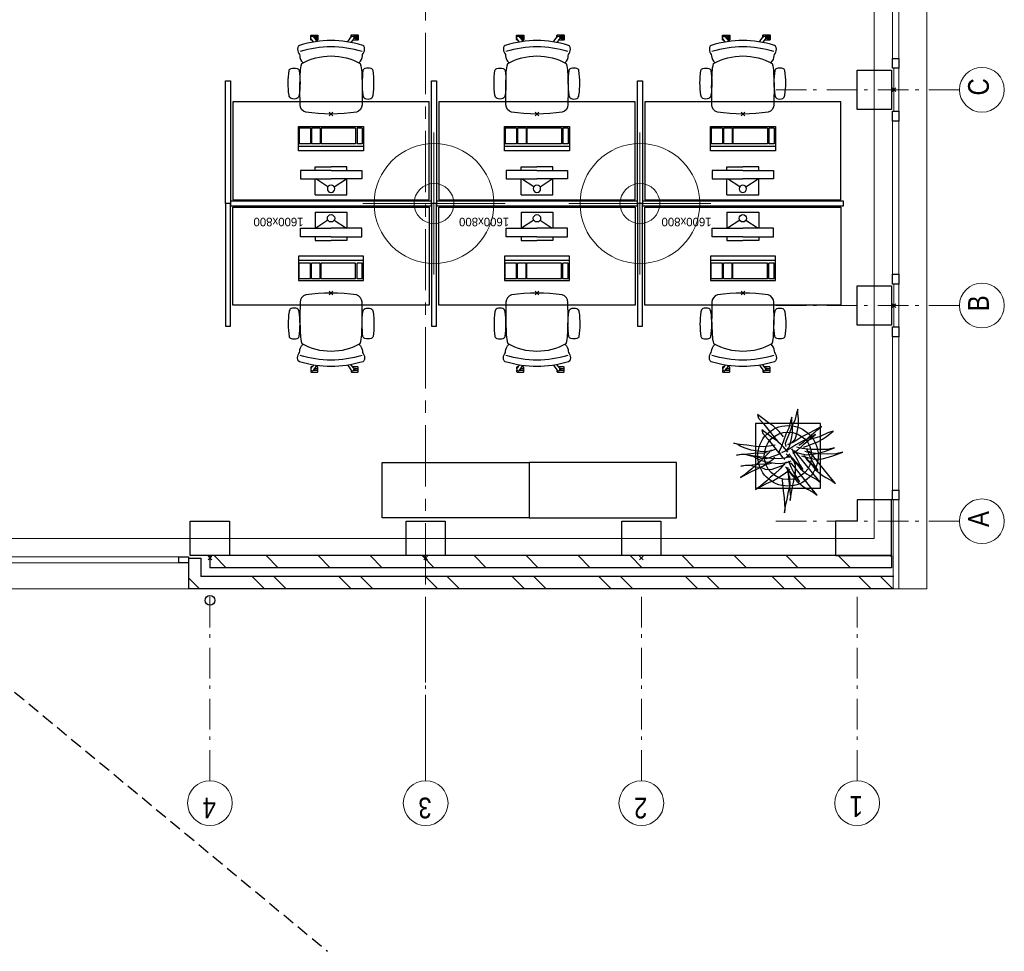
# Model space of a CAD drawing. Header units: millimetres. Extents: x -88840 to 85996, y -16279 to 104709.
# Tile 65 of 184: x 77888 to 85921, y 22447 to 30046. Entities that reach past the tile are written whole.
import ezdxf

# ---------------------------------------------------------------- set-up
doc = ezdxf.new("R2010")
doc.units = ezdxf.units.MM
doc.header["$LTSCALE"] = 400
doc.header["$PDMODE"] = 3
doc.header["$PDSIZE"] = 15
for name, pattern in [('CENTER', [2, 1.25, -0.25, 0.25, -0.25]), ('HIDDEN', [0.375, 0.25, -0.125]), ('STYLE_06', [1.041641, 0.625, -0.208282, 0.069427, -0.138931])]:
    doc.linetypes.add(name, pattern=pattern)
for name, color, linetype in [('-gd', 2, 'Continuous'), ('-ve', 2, 'HIDDEN'), ('inr', 4, 'Continuous'), ('plant', 114, 'Continuous'), ('plat', 5, 'Continuous'), ('sona-s008_ip0', 7, 'Continuous'), ('stramien', 1, 'CENTER'), ('symbol', 1, 'Continuous'), ('timmerwerk-gd', 2, 'Continuous'), ('timmerwerk-ge', 150, 'Continuous'), ('verlichting', 2, 'Continuous')]:
    doc.layers.add(name, color=color, linetype=linetype)
for name, color, linetype, lineweight in [('Binnenkozijnen', 140, 'Continuous', 15), ('Buitenkozijnen', 140, 'Continuous', 15), ('mat-baksteen', 5, 'Continuous', 25), ('mat-beton (ihwg)', 5, 'Continuous', 25), ('mat-kalkzandsteen', 5, 'Continuous', 25), ('None', 7, 'Continuous', 9)]:
    doc.layers.add(name, color=color, linetype=linetype, lineweight=lineweight)
doc.styles.add('Arial Narrow', font='ARIALN.TTF', dxfattribs={"height": 222.25})
doc.styles.add('s100', font='stylu.ttf', dxfattribs={"height": 100})

# ---------------------------------------------------------------- blocks, each defined once
blk = doc.blocks.new('Kolom 280x320')
at = {"layer": 'mat-beton (ihwg)', "lineweight": 25}
blk.add_lwpolyline([(-300, 160), (-20, 160), (-20, -160), (-300, -160)], close=True, dxfattribs=at)
at = {"layer": 'None', "color": 92, "linetype": 'Continuous', "lineweight": 5}
blk.add_point((0, 0), dxfattribs=at)
blk = doc.blocks.new('*X910')
at = {"layer": 'None', "lineweight": 9}
for p, q in [((-16518.9, -36883.6), (-16418.9, -36783.6)), ((-16518.9, -37307.9), (-16418.9, -37207.9)), ((-16518.9, -37732.1), (-16418.9, -37632.1)), ((-16518.9, -38156.4), (-16418.9, -38056.4)), ((-16518.9, -38580.7), (-16418.9, -38480.7)), ((-16518.9, -39004.9), (-16418.9, -38904.9)), ((-16518.9, -39429.2), (-16418.9, -39329.2)), ((-16518.9, -39853.5), (-16418.9, -39753.5)), ((-16518.9, -40277.7), (-16418.9, -40177.7)), ((-16518.9, -40702), (-16418.9, -40602)), ((-16518.9, -41126.3), (-16418.9, -41026.3)), ((-16518.9, -41550.5), (-16418.9, -41450.5)), ((-16518.9, -41974.8), (-16418.9, -41874.8)), ((-16429.9, -42310), (-16418.9, -42299))]:
    blk.add_line(p, q, dxfattribs=at)
blk = doc.blocks.new('*X911')
at = {"layer": 'None', "lineweight": 9}
blk.add_line((-16644.3, -36619.7), (-16599.6, -36575), dxfattribs=at)
blk = doc.blocks.new('*X912')
at = {"layer": 'None', "lineweight": 9}
for p, q in [((-16688.9, -36664.3), (-16644.3, -36619.7)), ((-16688.9, -37195), (-16588.9, -37095)), ((-16688.9, -37371.4), (-16588.9, -37271.4)), ((-16688.9, -37902.1), (-16588.9, -37802.1)), ((-16688.9, -38078.5), (-16588.9, -37978.5)), ((-16688.9, -38609.3), (-16588.9, -38509.3)), ((-16688.9, -38785.6), (-16588.9, -38685.6)), ((-16688.9, -39316.4), (-16588.9, -39216.4)), ((-16688.9, -39492.7), (-16588.9, -39392.7)), ((-16688.9, -40023.5), (-16588.9, -39923.5)), ((-16688.9, -40199.9), (-16588.9, -40099.9)), ((-16688.9, -40730.6), (-16588.9, -40630.6)), ((-16688.9, -40907), (-16588.9, -40807)), ((-16688.9, -41437.7), (-16588.9, -41337.7)), ((-16688.9, -41614.1), (-16588.9, -41514.1)), ((-16688.9, -42144.8), (-16588.9, -42044.8)), ((-16688.9, -42321.2), (-16588.9, -42221.2))]:
    blk.add_line(p, q, dxfattribs=at)
blk = doc.blocks.new('*U45')
at = {"layer": 'Buitenkozijnen', "lineweight": 15}
for p, q in [((-10, 0), (-10, -1960)), ((-10, 0), (40, 0)), ((40, 0), (40, -1960)), ((-10, -1960), (40, -1960))]:
    blk.add_line(p, q, dxfattribs=at)
blk = doc.blocks.new('Gevelpui best 1960')
at = {"layer": 'Buitenkozijnen', "color": 43, "lineweight": 9}
blk.add_line((250, 0), (250, -1960), dxfattribs=at)
at = {"layer": 'Buitenkozijnen', "color": 92, "lineweight": 25}
for points in [[(-10, 0), (40, 0), (40, -80), (-10, -80)], [(-10, -1880), (40, -1880), (40, -1960), (-10, -1960)]]:
    blk.add_lwpolyline(points, close=True, dxfattribs=at)
at = {"layer": 'Buitenkozijnen'}
blk.add_blockref('*U45', (0, 0), dxfattribs=at)
blk = doc.blocks.new('Gevelpui best 1410 (2D)')
at = {"layer": 'Buitenkozijnen', "lineweight": 15}
for p, q in [((-260, 0), (-260, -1410)), ((-260, 0), (-210, 0)), ((-210, 0), (-210, -1410)), ((-260, -1410), (-210, -1410))]:
    blk.add_line(p, q, dxfattribs=at)
at = {"layer": 'Buitenkozijnen', "color": 92, "lineweight": 25}
for points in [[(-260, 0), (-210, 0), (-210, -80), (-260, -80)], [(-260, -1330), (-210, -1330), (-210, -1410), (-260, -1410)]]:
    blk.add_lwpolyline(points, close=True, dxfattribs=at)
at = {"layer": 'None', "color": 43, "linetype": 'Continuous', "lineweight": 9}
blk.add_line((-410, 15), (-410, -1425), dxfattribs=at)
blk = doc.blocks.new('HWA')
at = {"layer": 'None', "color": 92, "linetype": 'Continuous', "lineweight": 25}
blk.add_circle((0, -74), 40, dxfattribs=at)
blk = doc.blocks.new('Kolom hoek 330x330')
at = {"layer": 'mat-beton (ihwg)', "lineweight": 25, "flags": 128}
blk.add_lwpolyline([(-175, 0), (0, 0), (0, -175), (280, -175), (280, 280), (-175, 280)], close=True, dxfattribs=at)
blk = doc.blocks.new('SYMB-BM09_B2')
at = {"linetype": 'Continuous'}
blk.add_point((0, 0), dxfattribs=at)
at = {"layer": 'plant'}
for points in [[(26.3, 109.6), (25.3, 133), (22.4, 161.7), (18.4, 194.5), (16.3, 220.7), (14.1, 243.4), (15.9, 263.1), (11.2, 232.6), (4.4, 200.2), (-2.8, 164.6), (-9.6, 134), (-9.3, 100.6), (0.4, 75.1), (1.2, 67.2)], [(26.3, 109.6), (25.3, 133), (22.4, 161.7), (18.4, 194.5), (16.3, 220.7), (14.1, 243.4), (15.9, 263.1), (11.2, 232.6), (4.4, 200.2), (-2.8, 164.6), (-9.6, 134), (-9.3, 100.6), (0.4, 75.1), (1.2, 67.2)], [(0.9, 53.8), (-0.2, 77.2), (-3.1, 106), (-7, 138.7), (-9.2, 164.9), (-11.4, 187.6), (-9.5, 207.3), (-14.2, 176.8), (-21.1, 144.4), (-28.3, 108.8), (-35.1, 78.3), (-34.7, 44.8), (-25, 19.3), (-24.3, 11.4)], [(0.9, 53.8), (-0.2, 77.2), (-3.1, 106), (-7, 138.7), (-9.2, 164.9), (-11.4, 187.6), (-9.5, 207.3), (-14.2, 176.8), (-21.1, 144.4), (-28.3, 108.8), (-35.1, 78.3), (-34.7, 44.8), (-25, 19.3), (-24.3, 11.4)], [(8, 54.6), (-3.5, 74), (-26.2, 97), (-41.3, 117.5), (-69.7, 141.2), (-90.5, 153.8), (-116.8, 167.5), (-134.7, 181.5), (-118.2, 161.7), (-63.5, 94.5), (-44.9, 71.8), (-26.5, 47.7), (-16.1, 35.5), (-8.2, 34.8), (-1.7, 25.1), (-12.5, 50.3), (-25.4, 75.1), (-39.1, 99.5), (-53.1, 121.1), (-43.8, 107.4), (-21.5, 86.9), (11.2, 51.7)], [(8, 54.6), (-3.5, 74), (-26.2, 97), (-41.3, 117.5), (-69.7, 141.2), (-90.5, 153.8), (-116.8, 167.5), (-134.7, 181.5), (-118.2, 161.7), (-63.5, 94.5), (-44.9, 71.8), (-26.5, 47.7), (-16.1, 35.5), (-8.2, 34.8), (-1.7, 25.1), (-12.5, 50.3), (-25.4, 75.1), (-39.1, 99.5), (-53.1, 121.1), (-43.8, 107.4), (-21.5, 86.9), (11.2, 51.7)], [(7.2, 27.5), (21.2, 42.3), (36.7, 59.5), (60.4, 83.3), (80.5, 99.5), (98.1, 115.6), (115, 129.7), (126.9, 139.7), (149.6, 155.6), (121.9, 140.8), (99.2, 127.9), (67.6, 114.2), (43.5, 100.9), (17.2, 83.3), (-0.8, 70), (-8.6, 62.1)], [(7.2, 27.5), (21.2, 42.3), (36.7, 59.5), (60.4, 83.3), (80.5, 99.5), (98.1, 115.6), (115, 129.7), (126.9, 139.7), (149.6, 155.6), (121.9, 140.8), (99.2, 127.9), (67.6, 114.2), (43.5, 100.9), (17.2, 83.3), (-0.8, 70), (-8.6, 62.1)], [(-77.1, 1.1), (-88.6, 20.5), (-111.3, 43.5), (-126.4, 64), (-154.8, 87.7), (-175.6, 100.3), (-201.9, 114), (-219.8, 128), (-203.3, 108.2), (-148.6, 41), (-130, 18.3), (-111.6, -5.8), (-101.2, -18), (-93.3, -18.7), (-86.8, -28.4), (-97.6, -3.2), (-110.5, 21.6), (-124.2, 46), (-138.2, 67.6), (-128.9, 53.9), (-106.6, 33.4), (-73.9, -1.8)], [(-77.1, 1.1), (-88.6, 20.5), (-111.3, 43.5), (-126.4, 64), (-154.8, 87.7), (-175.6, 100.3), (-201.9, 114), (-219.8, 128), (-203.3, 108.2), (-148.6, 41), (-130, 18.3), (-111.6, -5.8), (-101.2, -18), (-93.3, -18.7), (-86.8, -28.4), (-97.6, -3.2), (-110.5, 21.6), (-124.2, 46), (-138.2, 67.6), (-128.9, 53.9), (-106.6, 33.4), (-73.9, -1.8)], [(-8.3, -2.8), (-19.8, 16.6), (-42.5, 39.6), (-57.6, 60.1), (-86, 83.8), (-106.8, 96.4), (-133.1, 110.1), (-151, 124.1), (-134.5, 104.3), (-79.9, 37.1), (-61.2, 14.4), (-42.8, -9.7), (-32.4, -21.9), (-24.5, -22.6), (-18, -32.3), (-28.8, -7.1), (-41.7, 17.7), (-55.4, 42.1), (-69.4, 63.7), (-60.1, 50), (-37.8, 29.5), (-5.1, -5.7)], [(-8.3, -2.8), (-19.8, 16.6), (-42.5, 39.6), (-57.6, 60.1), (-86, 83.8), (-106.8, 96.4), (-133.1, 110.1), (-151, 124.1), (-134.5, 104.3), (-79.9, 37.1), (-61.2, 14.4), (-42.8, -9.7), (-32.4, -21.9), (-24.5, -22.6), (-18, -32.3), (-28.8, -7.1), (-41.7, 17.7), (-55.4, 42.1), (-69.4, 63.7), (-60.1, 50), (-37.8, 29.5), (-5.1, -5.7)], [(76.9, -27.6), (90.9, -12.9), (106.4, 4.4), (130.1, 28.1), (150.3, 44.3), (167.9, 60.5), (184.8, 74.5), (196.6, 84.6), (219.3, 100.4), (191.6, 85.6), (169, 72.7), (137.3, 59), (113.2, 45.7), (87, 28.1), (69, 14.8), (61.1, 6.9)], [(76.9, -27.6), (90.9, -12.9), (106.4, 4.4), (130.1, 28.1), (150.3, 44.3), (167.9, 60.5), (184.8, 74.5), (196.6, 84.6), (219.3, 100.4), (191.6, 85.6), (169, 72.7), (137.3, 59), (113.2, 45.7), (87, 28.1), (69, 14.8), (61.1, 6.9)], [(14.1, 39.8), (31.7, 48.4), (79.9, 65), (104.4, 63.9), (124.5, 54.5), (150, 52.4), (171.6, 45.5), (194.6, 45.2), (218.3, 47.3), (196.1, 43.4), (165.5, 41.6), (138.2, 38.7), (113.7, 37.3), (97.5, 38.7), (76.3, 34.7)], [(14.1, 39.8), (31.7, 48.4), (79.9, 65), (104.4, 63.9), (124.5, 54.5), (150, 52.4), (171.6, 45.5), (194.6, 45.2), (218.3, 47.3), (196.1, 43.4), (165.5, 41.6), (138.2, 38.7), (113.7, 37.3), (97.5, 38.7), (76.3, 34.7)], [(-61.9, -0.1), (-91, 7.5), (-122.7, 15.4), (-157.5, 13.6), (-186.7, 6.4), (-212.5, -1.5), (-237, -10.2), (-253.9, -16.3), (-221.6, -9.4), (-182, -8), (-142.4, -9.1), (-104.3, -14.1), (-78.4, -19.9)], [(-61.9, -0.1), (-91, 7.5), (-122.7, 15.4), (-157.5, 13.6), (-186.7, 6.4), (-212.5, -1.5), (-237, -10.2), (-253.9, -16.3), (-221.6, -9.4), (-182, -8), (-142.4, -9.1), (-104.3, -14.1), (-78.4, -19.9)], [(-12.9, 25), (6.2, 32.6), (33.9, 37.3), (59.1, 35.8), (100.4, 29.7), (128.5, 19.6), (147.9, 11.7), (165.5, 0.9), (180.6, -3.7), (154.7, 0.9), (120.2, 4.9), (79.9, 11), (43.2, 12.8), (16.6, 9.2), (-10.7, 3.8)], [(-12.9, 25), (6.2, 32.6), (33.9, 37.3), (59.1, 35.8), (100.4, 29.7), (128.5, 19.6), (147.9, 11.7), (165.5, 0.9), (180.6, -3.7), (154.7, 0.9), (120.2, 4.9), (79.9, 11), (43.2, 12.8), (16.6, 9.2), (-10.7, 3.8)], [(1.1, -16.1), (21.3, -41), (46.4, -65.4), (70.5, -82.3), (96, -101), (120.8, -120.8), (115.8, -102.8), (91.4, -75.5), (66.6, -45.3), (44.6, -15.4), (26.3, 5.1), (14.1, 15.1)], [(1.1, -16.1), (21.3, -41), (46.4, -65.4), (70.5, -82.3), (96, -101), (120.8, -120.8), (115.8, -102.8), (91.4, -75.5), (66.6, -45.3), (44.6, -15.4), (26.3, 5.1), (14.1, 15.1)], [(34.5, -10.9), (52.1, -2.3), (100.3, 14.3), (124.7, 13.2), (144.8, 3.8), (170.4, 1.7), (192, -5.1), (215, -5.5), (238.7, -3.4), (216.4, -7.3), (185.8, -9.1), (158.5, -12), (134.1, -13.4), (117.9, -12), (96.7, -15.9)], [(34.5, -10.9), (52.1, -2.3), (100.3, 14.3), (124.7, 13.2), (144.8, 3.8), (170.4, 1.7), (192, -5.1), (215, -5.5), (238.7, -3.4), (216.4, -7.3), (185.8, -9.1), (158.5, -12), (134.1, -13.4), (117.9, -12), (96.7, -15.9)], [(-23.1, -20.4), (-52.2, -12.9), (-83.8, -5), (-118.7, -6.8), (-147.8, -14), (-173.7, -21.9), (-198.2, -30.5), (-215.1, -36.6), (-182.7, -29.8), (-143.1, -28.4), (-103.6, -29.4), (-65.5, -34.5), (-39.6, -40.2)], [(-23.1, -20.4), (-52.2, -12.9), (-83.8, -5), (-118.7, -6.8), (-147.8, -14), (-173.7, -21.9), (-198.2, -30.5), (-215.1, -36.6), (-182.7, -29.8), (-143.1, -28.4), (-103.6, -29.4), (-65.5, -34.5), (-39.6, -40.2)], [(-71.3, -39.9), (-90.7, -46.4), (-113.7, -55.4), (-138.2, -65.1), (-159, -77.3), (-178.5, -89.5), (-192.5, -100), (-208.3, -113.6), (-183.8, -105.7), (-148.3, -89.5), (-117.7, -80.2), (-98.6, -74.1), (-83.2, -69.4)], [(-71.3, -39.9), (-90.7, -46.4), (-113.7, -55.4), (-138.2, -65.1), (-159, -77.3), (-178.5, -89.5), (-192.5, -100), (-208.3, -113.6), (-183.8, -105.7), (-148.3, -89.5), (-117.7, -80.2), (-98.6, -74.1), (-83.2, -69.4)], [(-49.7, -49.3), (-72.4, -63.3), (-87.1, -76.2), (-102.9, -92.8), (-124.5, -109.7), (-133.5, -118.6), (-154.4, -135.9), (-124.5, -118.6), (-94.7, -103.9), (-63.4, -87), (-41.5, -71.9), (-26, -63.3), (-9.1, -54.6), (0.6, -52.5), (-15.9, -60), (-33.9, -76.2), (-37.5, -90.6), (-44.7, -117.2), (-48.7, -142), (-48.3, -172.6), (-45.8, -195.2), (-45.8, -215.7), (-39.7, -197.4), (-31, -164), (-18.1, -137), (-7, -105.7), (4.6, -76.2), (12.5, -57.2), (9.6, -43.5)], [(-49.7, -49.3), (-72.4, -63.3), (-87.1, -76.2), (-102.9, -92.8), (-124.5, -109.7), (-133.5, -118.6), (-154.4, -135.9), (-124.5, -118.6), (-94.7, -103.9), (-63.4, -87), (-41.5, -71.9), (-26, -63.3), (-9.1, -54.6), (0.6, -52.5), (-15.9, -60), (-33.9, -76.2), (-37.5, -90.6), (-44.7, -117.2), (-48.7, -142), (-48.3, -172.6), (-45.8, -195.2), (-45.8, -215.7), (-39.7, -197.4), (-31, -164), (-18.1, -137), (-7, -105.7), (4.6, -76.2), (12.5, -57.2), (9.6, -43.5)], [(-22, -12.5), (-44.6, -26.5), (-59.4, -39.5), (-75.2, -56), (-96.8, -72.9), (-105.8, -81.9), (-126.6, -99.2), (-96.8, -81.9), (-67, -67.2), (-35.7, -50.3), (-13.7, -35.2), (1.7, -26.5), (18.6, -17.9), (28.3, -15.7), (11.8, -23.3), (-6.2, -39.5), (-9.8, -53.8), (-17, -80.5), (-20.9, -105.3), (-20.6, -135.8), (-18.1, -158.5), (-18.1, -179), (-11.9, -160.6), (-3.3, -127.2), (9.6, -100.2), (20.8, -68.9), (32.3, -39.5), (40.2, -20.4), (37.3, -6.7)], [(56.9, -30.1), (75.9, -22.6), (103.6, -17.9), (128.8, -19.3), (170.2, -25.5), (198.2, -35.5), (217.6, -43.4), (235.3, -54.2), (250.3, -58.9), (224.5, -54.2), (189.9, -50.3), (149.7, -44.2), (113, -42.4), (86.4, -46), (59.1, -51.4)], [(56.9, -30.1), (75.9, -22.6), (103.6, -17.9), (128.8, -19.3), (170.2, -25.5), (198.2, -35.5), (217.6, -43.4), (235.3, -54.2), (250.3, -58.9), (224.5, -54.2), (189.9, -50.3), (149.7, -44.2), (113, -42.4), (86.4, -46), (59.1, -51.4)], [(21.1, -87.1), (41.3, -111.9), (66.4, -136.3), (90.5, -153.2), (116.1, -171.9), (140.9, -191.7), (135.8, -173.8), (111.4, -146.4), (86.6, -116.2), (64.6, -86.4), (46.3, -65.9), (34.1, -55.8)], [(21.1, -87.1), (41.3, -111.9), (66.4, -136.3), (90.5, -153.2), (116.1, -171.9), (140.9, -191.7), (135.8, -173.8), (111.4, -146.4), (86.6, -116.2), (64.6, -86.4), (46.3, -65.9), (34.1, -55.8)]]:
    blk.add_lwpolyline(points, dxfattribs=at)
at = {"layer": 'timmerwerk-gd', "linetype": 'Continuous'}
for radius in [140, 110]:
    blk.add_circle((0, 0), radius, dxfattribs=at)
at = {"layer": 'timmerwerk-ge', "linetype": 'Continuous'}
blk.add_lwpolyline([(-150, -150), (150, -150), (150, 150), (-150, 150)], close=True, dxfattribs=at)
blk = doc.blocks.new('SONA-S008_B2')
at = {"layer": '-gd'}
blk.add_open_spline([(-253, -509.5), (-87.8, -560.2), (87.8, -560.2), (253, -509.5)], degree=3, dxfattribs=at)
for points in [[(-206.6, -15.8), (-79.4, 5.3), (79.6, 5.3), (206.6, -15.8)], [(-253, -272.1), (-257.1, -206.8), (-252.1, -139.2), (-253, -73.9)], [(-253, -73.9), (-253.4, -51.6), (-233.1, -20.2), (-206.6, -15.8)], [(206.6, -15.8), (233.1, -20.2), (253.4, -51.6), (253, -73.9)], [(253, -73.9), (252.1, -139.2), (257.1, -206.8), (253, -272.1)], [(-342.5, -153.6), (-353.5, -221.1), (-351.5, -287.6), (-342.5, -355.4)], [(-325.3, -126.1), (-337, -131.7), (-340.4, -140.8), (-342.5, -153.6)], [(-277.9, -126.1), (-287.8, -121.3), (-315.3, -121.3), (-325.3, -126.1)], [(-260.7, -153.6), (-262.7, -140.8), (-266.2, -131.7), (-277.9, -126.1)], [(-260.7, -355.4), (-251.6, -287.6), (-249.7, -221.1), (-260.7, -153.6)], [(260.6, -355.4), (251.6, -287.6), (249.7, -221.1), (260.6, -153.6)], [(260.6, -153.6), (262.7, -140.8), (266.2, -131.7), (277.9, -126.1)], [(277.9, -126.1), (287.8, -121.3), (315.3, -121.3), (325.3, -126.1)], [(325.3, -126.1), (337, -131.7), (340.4, -140.8), (342.5, -153.6)], [(342.5, -153.6), (353.4, -221.1), (351.5, -287.6), (342.5, -355.4)], [(-255.2, -303.9), (-254.1, -304.3), (-252.9, -304.7), (-251.7, -305.1)], [(-238.9, -411.5), (-253, -365.7), (-250.2, -318.7), (-253, -272.1)], [(253, -272.1), (250.2, -318.7), (253, -365.7), (238.9, -411.5)], [(251.9, -297.7), (252.9, -297.4), (253.8, -297.1), (254.7, -296.8)], [(-342.5, -355.4), (-341.5, -363), (-333.6, -369.9), (-326.1, -371.8)], [(-326.1, -371.8), (-310.3, -375.7), (-292.8, -375.7), (-277, -371.8)], [(-277, -371.8), (-269.5, -369.9), (-261.7, -363), (-260.7, -355.4)], [(-250.7, -332.5), (-253.1, -331.7), (-255.4, -330.9), (-257.6, -330.2)], [(256.9, -323.2), (255, -323.8), (253.1, -324.4), (251, -325.1)], [(277, -371.8), (269.5, -369.9), (261.7, -363), (260.6, -355.4)], [(326.1, -371.8), (310.3, -375.7), (292.8, -375.7), (277, -371.8)], [(342.5, -355.4), (341.5, -363), (333.6, -369.9), (326.1, -371.8)], [(-255.5, -473.7), (-255.4, -489), (-270.3, -500.1), (-272.1, -515.2)], [(-227.3, -418.1), (-247.1, -436.6), (-255.7, -455.2), (-255.5, -473.7)], [(238.9, -411.5), (95.4, -494.5), (-95.5, -494.5), (-238.9, -411.5)], [(255.5, -473.7), (255.7, -455.2), (247.1, -436.6), (227.3, -418.1)], [(272.1, -515.2), (270.3, -500.1), (255.4, -489), (255.5, -473.7)], [(-272.1, -515.2), (-274.4, -533.8), (-273.7, -555.7), (-258.6, -560.1)], [(-258.6, -560.1), (-77.4, -613.6), (78.8, -613.6), (258.6, -560.1)], [(258.6, -560.1), (273.7, -555.6), (274.4, -533.8), (272.1, -515.2)], [(-222.5, -641.1), (-222.5, -641.1), (-222.4, -632.9), (-222.4, -632.9)], [(-218.8, -644.8), (-220.8, -644.8), (-222.5, -643.1), (-222.5, -641.1)], [(-222.4, -606.9), (-222.4, -604.9), (-220.7, -603.3), (-218.7, -603.3)], [(-222.4, -615.1), (-222.4, -615.1), (-222.4, -606.9), (-222.4, -606.9)], [(-218.8, -615.1), (-218.8, -615.1), (-222.4, -615.1), (-222.4, -615.1)], [(-222.4, -629.9), (-222.4, -629.9), (-222.4, -618.1), (-222.4, -618.1)], [(-222.4, -618.1), (-222.4, -618.1), (-198.5, -618.1), (-198.5, -618.1)], [(-198.6, -630), (-198.6, -630), (-222.4, -629.9), (-222.4, -629.9)], [(-222.4, -632.9), (-222.4, -632.9), (-218.8, -632.9), (-218.8, -632.9)], [(-198.5, -615.1), (-198.5, -615.1), (-218.8, -615.1), (-218.8, -615.1)], [(-218.8, -632.9), (-218.8, -632.9), (-198.6, -633), (-198.6, -633)], [(-218.7, -603.3), (-218.7, -603.3), (-192, -603.3), (-176.8, -603.3)], [(-198.6, -633), (-198.6, -633), (-198.6, -630), (-198.6, -630)], [(-198.6, -630), (-198.6, -630), (-186.7, -630), (-186.7, -630)], [(-198.6, -633), (-198.6, -633), (-186.7, -633), (-186.7, -633)], [(-198.5, -618.1), (-198.5, -618.1), (-198.5, -615.1), (-198.5, -615.1)], [(-198.5, -615.1), (-198.5, -615.1), (-186.7, -615.2), (-186.7, -615.2)], [(-198.5, -618.1), (-198.5, -618.1), (-189.1, -618.2), (-187.1, -618.2)], [(-182.7, -633.4), (-188.4, -629.2), (-189.7, -621.1), (-185.5, -615.4)], [(-185.4, -615.2), (-186.2, -615.2), (-186.7, -615.2), (-186.7, -615.2)], [(-186.7, -615.2), (-186.7, -615.2), (-186.7, -616.4), (-186.7, -617.3)], [(-185.9, -630), (-186.4, -630), (-186.7, -630), (-186.7, -630)], [(-186.7, -630), (-186.7, -630), (-186.7, -633), (-186.7, -633)], [(-186.7, -633), (-186.7, -633), (-185.3, -633), (-183.1, -633)], [(-185.5, -615.4), (-185.5, -615.4), (-176.5, -602.9), (-162.6, -583.8)], [(-164.7, -630.5), (-168.8, -636.2), (-176.9, -637.5), (-182.7, -633.4)], [(-182.7, -633.4), (-182.7, -633.4), (-182.7, -633.4), (-182.7, -633.4)], [(-167.1, -633), (-166.7, -633), (-166.5, -633), (-166.5, -633)], [(-166.5, -633), (-166.5, -633), (-162.9, -633.1), (-162.9, -633.1)], [(-162.9, -641.3), (-162.9, -643.3), (-164.5, -644.9), (-166.5, -644.9)], [(-134.5, -588.9), (-152.4, -613.6), (-164.7, -630.5), (-164.7, -630.5)], [(-162.8, -630.1), (-162.8, -630.1), (-163.4, -630.1), (-164.4, -630)], [(-162.9, -633.1), (-162.9, -633.1), (-162.9, -641.3), (-162.9, -641.3)], [(-162.8, -628), (-162.8, -629.2), (-162.8, -630.1), (-162.8, -630.1)], [(106.4, -606.6), (106.4, -604.6), (108, -603), (110, -603)], [(106.4, -614.8), (106.4, -614.8), (106.4, -606.6), (106.4, -606.6)], [(110.1, -614.8), (110.1, -614.8), (106.4, -614.8), (106.4, -614.8)], [(106.4, -629.7), (106.4, -629.7), (106.4, -617.8), (106.4, -617.8)], [(106.4, -617.8), (106.4, -617.8), (130.3, -617.8), (130.3, -617.8)], [(130.3, -629.6), (130.3, -629.6), (106.4, -629.7), (106.4, -629.7)], [(106.4, -640.9), (106.4, -640.9), (106.4, -632.7), (106.4, -632.7)], [(106.4, -632.7), (106.4, -632.7), (110.1, -632.7), (110.1, -632.7)], [(110.1, -644.5), (108.1, -644.5), (106.5, -642.9), (106.4, -640.9)], [(110, -603), (110, -603), (115.6, -603), (123.1, -603)], [(130.3, -614.8), (130.3, -614.8), (110.1, -614.8), (110.1, -614.8)], [(110.1, -632.7), (110.1, -632.7), (130.3, -632.6), (130.3, -632.6)], [(143.1, -630.4), (143.1, -630.4), (131.8, -614.9), (115.2, -592)], [(130.3, -617.8), (130.3, -617.8), (130.3, -614.8), (130.3, -614.8)], [(130.3, -614.8), (130.3, -614.8), (130.9, -614.8), (131.7, -614.8)], [(130.3, -617.8), (130.3, -617.8), (131.9, -617.8), (133.9, -617.8)], [(130.3, -632.6), (130.3, -632.6), (130.3, -629.6), (130.3, -629.6)], [(130.3, -629.6), (130.3, -629.6), (142.1, -629.6), (142.1, -629.6)], [(130.3, -632.6), (130.3, -632.6), (142.2, -632.6), (142.2, -632.6)], [(142.5, -629.6), (142.3, -629.6), (142.1, -629.6), (142.1, -629.6)], [(142.1, -629.6), (142.1, -629.6), (142.2, -632.6), (142.2, -632.6)], [(142.2, -632.6), (142.2, -632.6), (143.3, -632.6), (145.1, -632.6)], [(161.1, -633.2), (155.3, -637.4), (147.2, -636.1), (143.1, -630.4)], [(143.7, -587.5), (156, -604.4), (163.9, -615.2), (163.9, -615.2)], [(154.9, -602.9), (159.4, -602.9), (162.3, -602.9), (162.3, -602.9)], [(163.9, -615.2), (168.1, -621), (166.8, -629.1), (161.1, -633.2)], [(161.1, -633.2), (161.1, -633.2), (161.1, -633.2), (161.1, -633.2)], [(161.8, -632.6), (162.2, -632.6), (162.4, -632.6), (162.4, -632.6)], [(162.3, -602.9), (164.4, -602.9), (166, -604.6), (166, -606.6)], [(162.4, -632.6), (162.4, -632.6), (166, -632.6), (166, -632.6)], [(166, -640.8), (166, -642.8), (164.4, -644.4), (162.4, -644.4)], [(166, -614.8), (166, -614.8), (164.6, -614.8), (163.5, -614.8)], [(166, -629.6), (166, -629.6), (165.4, -629.6), (164.4, -629.6)], [(165.3, -617.8), (165.8, -617.8), (166, -617.8), (166, -617.8)], [(166, -606.6), (166, -606.6), (166, -614.8), (166, -614.8)], [(166, -617.8), (166, -617.8), (166, -618.6), (166, -619.9)], [(166, -625.7), (166, -627.8), (166, -629.6), (166, -629.6)], [(166, -632.6), (166, -632.6), (166, -640.8), (166, -640.8)], [(-166.5, -644.9), (-166.5, -644.9), (-218.8, -644.8), (-218.8, -644.8)], [(162.4, -644.4), (162.4, -644.4), (110.1, -644.5), (110.1, -644.5)]]:
    blk.add_open_spline(points, degree=3)
at = {"layer": 'sona-s008_ip0'}
blk.add_point((0, 0), dxfattribs=at)
blk = doc.blocks.new('SYMB-CMP4_B2')
for p, q in [((-130, 558.1), (130, 558.1)), ((-130, 558.1), (-130, 428.1)), ((-25.3, 491.9), (-125, 428.1)), ((25.3, 491.9), (125, 428.1)), ((130, 558.1), (130, 428.1)), ((-250, 358.1), (-250, 428.1)), ((-250, 428.1), (0, 428.1)), ((250, 428.1), (0, 428.1)), ((250, 358.1), (250, 428.1)), ((0, 358.1), (-250, 358.1)), ((-130, 358.1), (-130, 328.1)), ((-130, 328.1), (0, 328.1)), ((0, 358.1), (250, 358.1)), ((130, 328.1), (0, 328.1)), ((130, 358.1), (130, 328.1)), ((265, 200), (-265, 200)), ((-265, 200), (-265, 0)), ((265, 162.9), (-265, 162.9)), ((265, 0), (265, 200)), ((-166.8, 141.5), (-259.7, 141.5)), ((-259.7, 12.9), (-259.7, 141.5)), ((-166.8, 12.9), (-166.8, 141.5)), ((-88, 141.5), (-159.1, 141.5)), ((-159.1, 12.9), (-159.1, 141.5)), ((-88, 12.9), (-88, 141.5)), ((200.4, 141.5), (-81.5, 141.5)), ((-81.5, 12.9), (-81.5, 141.5)), ((200.4, 12.9), (200.4, 141.5)), ((254.7, 141.5), (212.3, 141.5)), ((212.3, 12.9), (212.3, 141.5)), ((254.7, 12.9), (254.7, 141.5)), ((-265, 0), (265, 0)), ((-166.8, 12.9), (-259.7, 12.9)), ((-88, 12.9), (-159.1, 12.9)), ((200.4, 12.9), (-81.5, 12.9)), ((254.7, 12.9), (212.3, 12.9))]:
    blk.add_line(p, q)
blk.add_circle((0, 508.1), 30)
blk = doc.blocks.new('lamp02')
at = {"layer": 'verlichting', "lineweight": 0}
for q in [(0, 555.36), (555.36, 0), (0, -555.36), (-555.36, 0)]:
    blk.add_line((0, 0), q, dxfattribs=at)
for radius in [468, 156]:
    blk.add_circle((0, 0), radius, dxfattribs=at)

msp = doc.modelspace()

# ---------------------------------------------------------------- linework, layer by layer
at = {"layer": '-ve'}
msp.add_line((53236.41707, 44936.20375), (80400.70161, 22447.20518), dxfattribs=at)
at = {"linetype": 'Continuous', "lineweight": 0, "flags": 128}
msp.add_lwpolyline([(49800.2844, 38825.04674), (49800.2844, 31360.04674), (50060.2844, 31360.04674), (50060.2844, 25815.00611), (84860.32504, 25815.00611), (84860.32504, 31235.04674), (79334.91408, 31235.04674), (79334.91408, 33695.04674), (77080.2844, 33695.04674), (77080.2844, 39115.08738), (49800.2844, 39115.08738), (49800.2844, 38825.04674)], dxfattribs=at)
at = {"layer": 'Buitenkozijnen', "color": 43, "lineweight": 9, "flags": 128}
msp.add_lwpolyline([(85270.2844, 31060.04674), (85290.2844, 31060.04674), (85290.2844, 25405.04674), (85020.2844, 25405.04674)], dxfattribs=at)
at = {"layer": 'Buitenkozijnen', "lineweight": 15}
for points in [[(85020.2844, 29650.04674), (85060.32504, 29650.04674), (85060.32504, 29300.04674), (85020.2844, 29300.04674)], [(85020.2844, 27890.04674), (85060.32504, 27890.04674), (85060.32504, 27540.04674), (85020.2844, 27540.04674)], [(85014.2844, 26130.04674), (85060.32504, 26130.04674), (85060.32504, 25405.04674), (85014.2844, 25405.04674)]]:
    msp.add_lwpolyline(points, close=True, dxfattribs=at)
at = {"layer": 'inr'}
for points in [[(79608.31928, 29546.94861), (79608.31928, 28546.94861), (79568.31928, 28546.94861), (79568.31928, 29546.94861)], [(81288.31928, 29546.94861), (81288.31928, 28546.94861), (81248.31928, 28546.94861), (81248.31928, 29546.94861)], [(82968.31928, 29546.94861), (82968.31928, 28546.94861), (82928.31928, 28546.94861), (82928.31928, 29546.94861)], [(79628.31928, 28576.94861), (81228.31928, 28576.94861), (81228.31928, 29376.94861), (79628.31928, 29376.94861)], [(81308.31928, 28576.94861), (82908.31928, 28576.94861), (82908.31928, 29376.94861), (81308.31928, 29376.94861)], [(82988.31928, 28576.94861), (84588.31928, 28576.94861), (84588.31928, 29376.94861), (82988.31928, 29376.94861)], [(79608.31928, 27546.94861), (79608.31928, 28546.94861), (79568.31928, 28546.94861), (79568.31928, 27546.94861)], [(81248.31928, 28566.94861), (79608.31928, 28566.94861), (79608.31928, 28526.94861), (81248.31928, 28526.94861)], [(81288.31928, 27546.94861), (81288.31928, 28546.94861), (81248.31928, 28546.94861), (81248.31928, 27546.94861)], [(82928.31928, 28566.94861), (81288.31928, 28566.94861), (81288.31928, 28526.94861), (82928.31928, 28526.94861)], [(82968.31928, 27546.94861), (82968.31928, 28546.94861), (82928.31928, 28546.94861), (82928.31928, 27546.94861)], [(84608.31928, 28566.94861), (82968.31928, 28566.94861), (82968.31928, 28526.94861), (84608.31928, 28526.94861)], [(79628.31928, 28516.94861), (81228.31928, 28516.94861), (81228.31928, 27716.94861), (79628.31928, 27716.94861)], [(81308.31928, 28516.94861), (82908.31928, 28516.94861), (82908.31928, 27716.94861), (81308.31928, 27716.94861)], [(82988.31928, 28516.94861), (84588.31928, 28516.94861), (84588.31928, 27716.94861), (82988.31928, 27716.94861)], [(80845.80314, 26433.19783), (82045.80314, 26433.19783), (82045.80314, 25983.19783), (80845.80314, 25983.19783)], [(83245.80314, 26433.19783), (82045.80314, 26433.19783), (82045.80314, 25983.19783), (83245.80314, 25983.19783)]]:
    msp.add_lwpolyline(points, close=True, dxfattribs=at)
at = {"layer": 'mat-baksteen', "lineweight": 25}
for p, q in [((79265.2844, 25655.04674), (79265.2844, 25405.04674)), ((79265.2844, 25655.04674), (79365.2844, 25655.04674)), ((79365.2844, 25655.04674), (79365.2844, 25505.04674)), ((85020.2844, 25505.04674), (79365.2844, 25505.04674)), ((85020.2844, 25405.04674), (79265.2844, 25405.04674))]:
    msp.add_line(p, q, dxfattribs=at)
at = {"layer": 'mat-kalkzandsteen', "lineweight": 25}
for p, q in [((79440.2844, 25675.04674), (79440.2844, 25575.04674)), ((85000.2844, 25675.04674), (79440.2844, 25675.04674)), ((85000.2844, 25675.04674), (85000.2844, 25575.04674)), ((85000.2844, 25575.04674), (79440.2844, 25575.04674))]:
    msp.add_line(p, q, dxfattribs=at)
at = {"layer": 'None', "color": 7, "linetype": 'STYLE_06', "lineweight": 9}
for p, q in [((85556.09859, 29475.04692), (84056.09859, 29475.04692)), ((85556.09859, 27715.04692), (84056.09859, 27715.04692)), ((85556.09859, 25955.04692), (84056.09859, 25955.04692)), ((79440.2844, 23838.87002), (79440.2844, 25338.87002)), ((81200.2844, 23838.87002), (81200.2844, 25338.87002)), ((82960.2844, 23838.87002), (82960.2844, 25338.87002)), ((84720.2844, 23838.87002), (84720.2844, 25338.87002))]:
    msp.add_line(p, q, dxfattribs=at)
at = {"layer": 'None', "color": 43, "linetype": 'Continuous', "lineweight": 9}
for centre in [(85738.705, 29475.04692), (85738.705, 27715.04692), (85738.705, 25955.04692), (79440.2844, 23656.2636), (81200.2844, 23656.2636), (82960.2844, 23656.2636), (84720.2844, 23656.2636)]:
    msp.add_circle(centre, 182.60642, dxfattribs=at)
at = {"layer": 'stramien', "lineweight": 0}
msp.add_line((81200.2844, 23838.87002), (81200.2844, 34690.88212), dxfattribs=at)

# ---------------------------------------------------------------- block references
at = {"layer": 'Binnenkozijnen', "color": 7, "rotation": 270}
msp.add_blockref('Gevelpui best 1960', (79265.2844, 25655.04674), dxfattribs=at)
at = {"layer": 'Buitenkozijnen', "color": 7}
for p in [(85270.2844, 31060.04674), (85270.2844, 29300.04674), (85270.2844, 27540.04674)]:
    msp.add_blockref('Gevelpui best 1410 (2D)', p, dxfattribs=at)
at = {"layer": 'inr', "rotation": 180}
for p in [(80428.31928, 29276.94861), (82108.31928, 29276.94861), (83788.31928, 29276.94861)]:
    msp.add_blockref('SONA-S008_B2', p, dxfattribs=at)
at = {"layer": 'inr', "xscale": -1}
for p in [(80428.31928, 27816.94861), (82108.31928, 27816.94861), (83788.31928, 27816.94861)]:
    msp.add_blockref('SONA-S008_B2', p, dxfattribs=at)
at = {"layer": 'mat-baksteen', "rotation": 90}
for name in ['*X911', '*X912']:
    msp.add_blockref(name, (42690.2844, 42093.98738), dxfattribs=at)
at = {"layer": 'mat-beton (ihwg)', "color": 7}
for p in [(85020.2844, 29475.04674), (85020.2844, 27715.04674)]:
    msp.add_blockref('Kolom 280x320', p, dxfattribs=at)
at = {"layer": 'mat-beton (ihwg)', "color": 7, "rotation": 270}
for name, p in [('Kolom hoek 330x330', (84720.2844, 25955.04674)), ('Kolom 280x320', (79440.2844, 25655.04674)), ('Kolom 280x320', (81200.2844, 25655.04674)), ('Kolom 280x320', (82960.2844, 25655.04674))]:
    msp.add_blockref(name, p, dxfattribs=at)
at = {"layer": 'mat-kalkzandsteen', "rotation": 90}
msp.add_blockref('*X910', (42690.2844, 42093.98738), dxfattribs=at)
at = {"layer": 'None', "color": 7}
msp.add_blockref('HWA', (79440.2844, 25383.98738), dxfattribs=at)
at = {"layer": 'symbol', "xscale": -1, "rotation": 180}
for p in [(80428.31928, 29175.45991), (82108.31928, 29175.45991), (83788.31928, 29175.45991)]:
    msp.add_blockref('SYMB-CMP4_B2', p, dxfattribs=at)
at = {"layer": 'symbol'}
for p in [(80428.31928, 27918.43731), (82108.31928, 27918.43731), (83788.31928, 27918.43731)]:
    msp.add_blockref('SYMB-CMP4_B2', p, dxfattribs=at)
at = {"layer": 'symbol', "lineweight": 0, "xscale": 1.764, "yscale": 1.764, "zscale": 1.764, "rotation": 180}
msp.add_blockref('SYMB-BM09_B2', (84156.42889, 26489.06172), dxfattribs=at)
at = {"layer": 'verlichting', "lineweight": 0, "yscale": 1.044014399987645, "zscale": 1.0440144}
for p, xscale, rotation in [((81268.31928, 28546.94861), -1.044014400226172, 270.000189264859), ((82948.31928, 28546.94861), 1.044014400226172, 89.999810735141)]:
    msp.add_blockref('lamp02', p, dxfattribs=dict(at, xscale=xscale, rotation=rotation))

# ---------------------------------------------------------------- texts
at = {"layer": 'None', "color": 8, "char_height": 169.33333, "width": 617.361, "attachment_point": 1, "rotation": 90, "style": 'Arial Narrow'}
for s, insert in [('C', (85625.94742, 29428.47068)), ('B', (85625.94742, 27668.47068)), ('A', (85625.94742, 25908.47068))]:
    msp.add_mtext(s, dxfattribs=dict(at, insert=insert))
at = {"layer": 'None', "color": 8, "char_height": 169.33333, "attachment_point": 1, "rotation": 180, "style": 'Arial Narrow'}
for s, insert in [('4', (79488.96774, 23531.38026)), ('3', (81248.96774, 23531.38026)), ('2\\P', (83008.96774, 23531.38026)), ('1', (84766.86064, 23543.50601))]:
    msp.add_mtext(s, dxfattribs=dict(at, insert=insert))
at = {"layer": 'plat', "style": 's100'}
for p in [(80204.16435, 28430.94502), (81881.16435, 28430.94502), (83533.16435, 28430.94502)]:
    msp.add_text('1600x800', height=69.561677, rotation=180, dxfattribs=at).set_placement(p)

doc.saveas('drawing.dxf')
